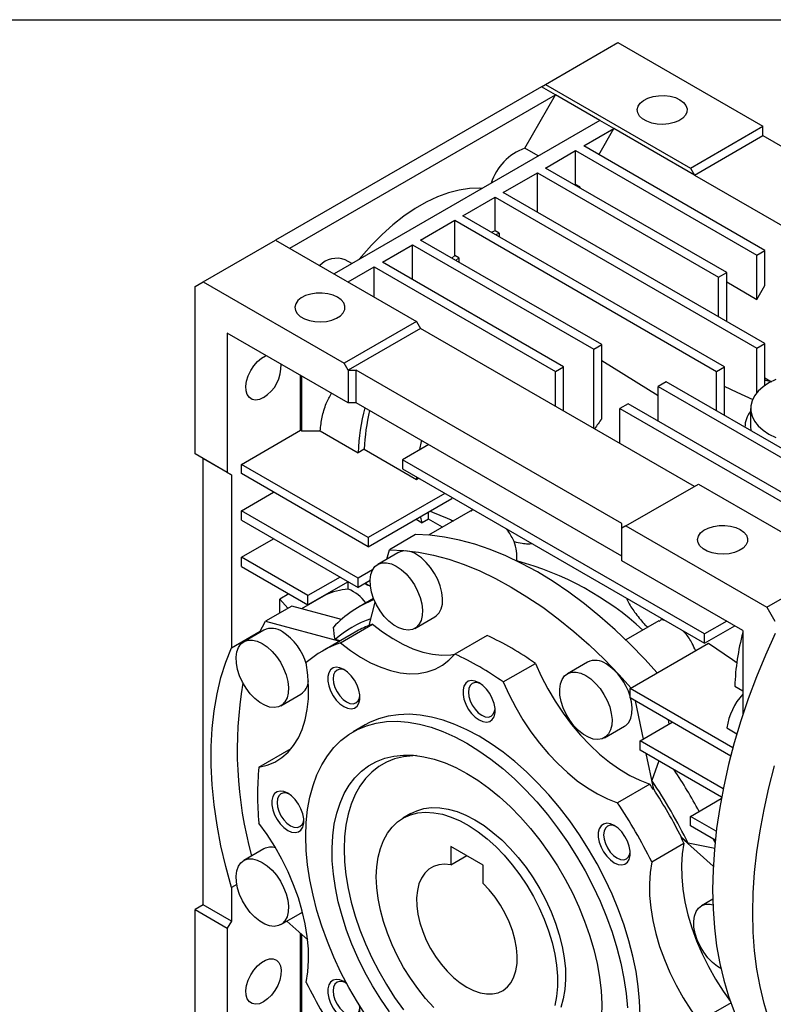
# Model space of a CAD drawing. Header units: millimetres. Extents: x 32 to 1365, y 32 to 1048.
# Tile 9 of 11: x 917 to 1049, y 875 to 1048. Entities that reach past the tile are written whole.
import ezdxf

# ---------------------------------------------------------------- set-up
doc = ezdxf.new("R2010")
doc.units = ezdxf.units.MM
doc.header["$LTSCALE"] = 5
doc.linetypes.add('SLD-Solid', pattern=[0])
doc.layers.add('TEXT', color=140, linetype='SLD-Solid', lineweight=25)

msp = doc.modelspace()

# ---------------------------------------------------------------- linework, layer by layer
for p, q in [((1009.092, 1036.386), (1021.82, 1043.734)), ((1021.82, 1043.734), (1047.276, 1029.038)), ((1008.385, 1035.978), (1009.092, 1036.386)), ((1009.092, 1036.386), (1034.548, 1021.691)), ((1008.385, 1035.978), (961.716, 1009.036)), ((964.191, 1007.608), (1010.86, 1034.549)), ((1005.448, 1025.176), (1010.86, 1034.549)), ((1010.86, 1034.549), (1008.385, 1035.978)), ((1018.638, 1030.059), (1010.86, 1034.549)), ((1018.638, 1030.059), (971.969, 1003.117)), ((1021.113, 1028.63), (1018.638, 1030.059)), ((1015.809, 1025.568), (1021.113, 1028.63)), ((1018.461, 1024.038), (1021.113, 1028.63)), ((1035.255, 1020.466), (1021.113, 1028.63)), ((1034.548, 1021.691), (1047.276, 1029.038)), ((1035.255, 1020.466), (1047.276, 1027.405)), ((1047.276, 1027.405), (1047.276, 1029.038)), ((1047.276, 1027.405), (1093.945, 1000.464)), ((1007.814, 1023.81), (1005.448, 1025.176)), ((1009.092, 1021.691), (1014.395, 1024.752)), ((1014.395, 1024.752), (1046.215, 1006.383)), ((1014.395, 1018.776), (1014.395, 1024.752)), ((1047.629, 1007.199), (1015.809, 1025.568)), ((1001.667, 1017.404), (1007.678, 1020.874)), ((1007.678, 1020.874), (1039.498, 1002.505)), ((1007.678, 1013.935), (1007.678, 1020.874)), ((1040.912, 1003.321), (1009.092, 1021.691)), ((1034.548, 1021.691), (1035.255, 1020.466)), ((1014.395, 1018.776), (1014.264, 1018.705)), ((1015.102, 1018.368), (1014.395, 1018.776)), ((1035.255, 1020.466), (1081.924, 993.524)), ((1047.629, 990.871), (1001.667, 1017.404)), ((1014.971, 1018.297), (1015.102, 1018.368)), ((1015.102, 1018.368), (1015.102, 1018.221)), ((994.596, 1013.322), (1000.253, 1016.588)), ((1000.253, 1016.588), (1046.215, 990.055)), ((1000.253, 1010.661), (1000.253, 1016.588)), ((987.172, 1009.036), (993.182, 1012.506)), ((993.182, 1012.506), (1039.144, 985.973)), ((993.182, 1006.312), (993.182, 1012.506)), ((1040.558, 986.789), (994.596, 1013.322)), ((1000.253, 1010.661), (999.661, 1010.398)), ((1000.96, 1010.252), (1000.253, 1010.661)), ((1000.368, 1009.99), (1000.96, 1010.252)), ((1000.96, 1010.252), (1000.96, 1009.649)), ((948.988, 1001.689), (961.716, 1009.036)), ((961.716, 1009.036), (986.465, 994.749)), ((1018.991, 990.667), (987.172, 1009.036)), ((980.454, 1005.158), (985.757, 1008.22)), ((985.757, 1008.22), (1017.577, 989.851)), ((985.757, 1002.097), (985.757, 1008.22)), ((1046.215, 1006.383), (1047.629, 1007.199)), ((1047.629, 1001.075), (1047.629, 1007.199)), ((975.079, 1004.913), (973.921, 1005.581)), ((1012.274, 986.789), (980.454, 1005.158)), ((993.182, 1006.312), (992.649, 1005.874)), ((993.889, 1005.903), (993.182, 1006.312)), ((993.356, 1005.466), (993.889, 1005.903)), ((993.889, 1005.903), (993.889, 1005.158)), ((1046.215, 998.626), (1046.215, 1006.383)), ((974.444, 1001.689), (979.04, 1004.342)), ((979.04, 1004.342), (1010.86, 985.973)), ((979.04, 999.035), (979.04, 1004.342)), ((1039.498, 1002.505), (1040.912, 1003.321)), ((1040.912, 994.749), (1040.912, 1003.321)), ((947.574, 1000.872), (948.988, 1001.689)), ((948.988, 1001.689), (973.737, 987.402)), ((1039.498, 995.565), (1039.498, 1002.505)), ((1040.912, 1001.687), (1046.215, 998.626)), ((947.574, 971.477), (947.574, 1000.872)), ((1046.215, 998.626), (1047.629, 1001.075)), ((986.465, 994.749), (973.737, 987.402)), ((986.465, 994.749), (987.172, 993.524)), ((987.172, 993.524), (974.444, 986.177)), ((1035.255, 965.767), (987.172, 993.524)), ((953.231, 992.707), (953.231, 968.211)), ((974.444, 980.461), (953.231, 992.707)), ((1017.577, 989.851), (1018.991, 990.667)), ((1017.577, 975.972), (1017.577, 989.851)), ((1018.991, 977.652), (1018.991, 990.667)), ((1046.215, 990.055), (1047.629, 990.871)), ((1046.215, 982.21), (1046.215, 990.055)), ((1047.629, 983.482), (1047.629, 990.871)), ((1028.891, 981.691), (1018.991, 987.823)), ((974.444, 986.177), (973.737, 987.402)), ((974.444, 986.177), (975.858, 986.177)), ((974.444, 986.177), (974.444, 980.461)), ((1022.527, 959.235), (975.858, 986.177)), ((975.858, 980.461), (975.858, 986.177)), ((1010.86, 985.973), (1012.274, 986.789)), ((1010.86, 979.85), (1010.86, 985.973)), ((1012.274, 979.033), (1012.274, 986.789)), ((1039.144, 985.973), (1040.558, 986.789)), ((1039.144, 979.033), (1039.144, 985.973)), ((1040.558, 978.217), (1040.558, 986.789)), ((966.1, 975.64), (966.1, 985.278)), ((966.277, 985.176), (966.277, 975.538)), ((1048.511, 984.231), (1047.629, 984.793)), ((1048.803, 984.102), (1048.511, 984.231)), ((1030.305, 984.136), (1028.891, 983.319)), ((1028.891, 983.319), (1059.701, 965.533)), ((1028.891, 977.196), (1028.891, 983.319)), ((1062.02, 965.827), (1030.305, 984.136)), ((975.858, 980.461), (974.444, 980.461)), ((1022.527, 953.52), (975.858, 980.461)), ((1023.588, 980.258), (1022.173, 979.441)), ((1022.173, 979.441), (1053.993, 961.072)), ((1022.173, 973.318), (1022.173, 979.441)), ((1055.407, 961.889), (1023.588, 980.258)), ((1045.115, 979.441), (1045.115, 976.175)), ((955.705, 969.64), (966.1, 975.64)), ((966.277, 975.538), (966.1, 975.64)), ((966.277, 975.538), (969.552, 975.538)), ((969.552, 975.538), (976.223, 971.687)), ((1044.115, 976.175), (1044.115, 976.164)), ((977.284, 972.3), (976.223, 971.687)), ((977.284, 972.3), (986.477, 966.993)), ((988.588, 973.112), (983.99, 970.457)), ((953.231, 968.211), (947.574, 971.477)), ((948.988, 970.66), (947.574, 971.477)), ((948.988, 970.66), (953.938, 967.803)), ((948.988, 892.272), (948.988, 970.66)), ((1037.023, 939.842), (983.99, 970.457)), ((983.99, 970.457), (983.99, 968.824)), ((955.705, 968.007), (955.705, 969.64)), ((977.979, 956.781), (955.705, 969.64)), ((983.99, 968.824), (1037.023, 938.209)), ((953.231, 968.211), (953.938, 967.803)), ((953.938, 967.803), (953.938, 937.417)), ((977.979, 955.148), (955.705, 968.007)), ((986.477, 966.993), (986.49, 967.381)), ((986.477, 966.993), (986.819, 967.191)), ((1023.234, 958.827), (1035.962, 966.175)), ((1035.962, 966.175), (1056.996, 954.032)), ((955.705, 961.474), (961.363, 964.74)), ((991.415, 964.538), (977.979, 956.781)), ((977.979, 955.148), (992.651, 963.618)), ((955.705, 959.841), (955.705, 961.474)), ((976.212, 949.636), (955.705, 961.474)), ((986.397, 960.008), (987.459, 959.395)), ((988.551, 960.025), (987.459, 959.395)), ((988.551, 960.025), (988.551, 961.251)), ((990.992, 958.616), (988.551, 960.025)), ((995.881, 961.438), (988.552, 957.207)), ((955.705, 959.841), (976.212, 948.003)), ((1022.527, 958.419), (1022.527, 959.235)), ((1023.234, 958.827), (1022.527, 958.419)), ((1022.527, 952.703), (1022.527, 958.419)), ((1023.234, 958.827), (1047.983, 944.54)), ((955.705, 953.309), (961.363, 956.575)), ((977.979, 956.781), (977.979, 955.148)), ((986.288, 957.301), (981.692, 954.648)), ((955.705, 951.676), (955.705, 953.309)), ((967.373, 946.573), (955.705, 953.309)), ((983.19, 954.112), (979.655, 952.071)), ((981.247, 952.99), (981.692, 954.648)), ((955.705, 951.676), (967.373, 944.94)), ((1043.74, 940.457), (1022.527, 952.703)), ((973.03, 949.84), (967.373, 946.573)), ((978.743, 951.098), (976.212, 949.636)), ((976.212, 948.003), (976.212, 949.636)), ((974.445, 949.023), (967.373, 944.94)), ((974.479, 947.723), (974.479, 949.003)), ((978.309, 949.214), (976.212, 948.003)), ((977.429, 948.706), (977.882, 948.444)), ((964.015, 946.879), (962.423, 945.959)), ((970.522, 946.725), (966.276, 944.274)), ((967.373, 944.94), (967.373, 946.573)), ((970.522, 946.725), (970.483, 946.736)), ((1047.983, 944.54), (1053.267, 947.59)), ((964.535, 944.74), (959.939, 942.087)), ((962.423, 943.52), (962.423, 945.959)), ((962.423, 945.959), (963.857, 944.348)), ((973.28, 942.397), (964.535, 944.74)), ((978.925, 946.083), (976.38, 944.614)), ((978.123, 941.331), (979.215, 945.405)), ((1047.983, 944.54), (1049.397, 942.091)), ((986.154, 940.812), (989.69, 942.853)), ((958.889, 940.078), (959.939, 942.087)), ((959.939, 942.087), (972.96, 938.599)), ((973.09, 938.295), (978.747, 941.56)), ((1028.995, 942.126), (1023.22, 938.792)), ((1040.914, 942.088), (1037.023, 939.842)), ((1037.023, 938.209), (1042.329, 941.272)), ((953.938, 937.417), (959.021, 940.352)), ((959.655, 940.521), (956.119, 938.48)), ((975.655, 940.154), (969.927, 936.848)), ((998.838, 939.572), (993.181, 936.306)), ((1037.023, 938.209), (1037.023, 939.842)), ((1043.74, 940.457), (1043.74, 925.615)), ((973.031, 938.639), (972.159, 938.873)), ((1023.941, 930.248), (1037.735, 938.211)), ((1001.668, 931.407), (1007.325, 934.672)), ((1016.474, 934.897), (1012.938, 932.856)), ((1042.336, 930.662), (1043.74, 929.852)), ((962.619, 927.221), (966.154, 929.262)), ((1042.003, 919.821), (1023.941, 930.248)), ((1023.941, 928.615), (1023.941, 930.248)), ((1041.627, 918.405), (1023.941, 928.615)), ((1024.853, 928.089), (1026.229, 921.362)), ((977.426, 923.857), (975.305, 922.632)), ((1019.438, 921.598), (1022.973, 923.639)), ((1025.709, 921.062), (1031.367, 924.328)), ((1030.825, 924.016), (1030.68, 924.724)), ((1040.963, 923.338), (1042.715, 922.326)), ((1025.709, 919.429), (1025.709, 921.062)), ((1040.3, 912.639), (1025.709, 921.062)), ((958.766, 916.433), (964.423, 919.698)), ((1040.015, 911.17), (1025.709, 919.429)), ((1026.747, 918.829), (1028.04, 912.515)), ((1028.983, 917.539), (1027.797, 914.084)), ((1027.417, 913.464), (1021.76, 910.198)), ((1028.11, 912.555), (1027.797, 914.084)), ((1028.04, 912.515), (1028.11, 912.555)), ((1034.548, 907.794), (1039.969, 910.924)), ((985.469, 908.293), (984.054, 907.476)), ((1034.548, 906.161), (1034.548, 907.794)), ((1039.085, 905.175), (1034.548, 907.794)), ((1038.91, 903.643), (1034.548, 906.161)), ((1027.761, 899.803), (1033.418, 903.069)), ((1032.978, 904.124), (1032.908, 904.083)), ((1032.908, 904.083), (1038.547, 899.082)), ((1034.146, 903.088), (1032.978, 904.124)), ((1038.832, 902.173), (1034.146, 903.088)), ((1038.864, 903.199), (1038.559, 903.845)), ((959.655, 902.086), (956.119, 900.045)), ((992.475, 902.524), (992.475, 899.293)), ((998.132, 899.259), (992.475, 902.524)), ((992.475, 899.293), (995.274, 900.909)), ((998.132, 896.028), (998.132, 899.259)), ((954.883, 895.85), (953.938, 895.304)), ((953.938, 895.304), (953.938, 889.415)), ((1038.456, 893.237), (1036.473, 892.093)), ((948.988, 892.272), (947.574, 891.456)), ((947.574, 862.06), (947.574, 891.456)), ((947.574, 891.456), (953.231, 888.19)), ((953.938, 889.415), (948.988, 892.272)), ((962.619, 888.786), (966.154, 890.827)), ((953.938, 889.415), (953.231, 888.19)), ((967.346, 886.118), (963.659, 889.387)), ((953.231, 888.19), (953.231, 863.694)), ((966.1, 871.286), (966.1, 887.223)), ((966.277, 887.066), (966.277, 871.184)), ((1041.674, 875.026), (1036.083, 871.798))]:
    msp.add_line(p, q)
at = {"flags": 128}
for points in [[(1032.702, 1033.688), (1033.334, 1033.226), (1033.765, 1032.693), (1033.971, 1032.117), (1033.942, 1031.528), (1033.678, 1030.96), (1033.194, 1030.442), (1032.517, 1030.003), (1031.682, 1029.665), (1030.734, 1029.448), (1029.726, 1029.363), (1028.71, 1029.414), (1027.743, 1029.599), (1026.875, 1029.908), (1026.154, 1030.324), (1025.619, 1030.825), (1025.299, 1031.383), (1025.21, 1031.969), (1025.358, 1032.552), (1025.734, 1033.099), (1026.319, 1033.581), (1027.08, 1033.972), (1027.977, 1034.251), (1028.962, 1034.403), (1029.981, 1034.42), (1030.979, 1034.301), (1031.903, 1034.053), (1032.702, 1033.688)], [(997.94, 1018.11), (997.538, 1018.133), (995.769, 1018.093), (993.931, 1017.827), (992.039, 1017.336), (990.108, 1016.625), (988.153, 1015.699), (986.19, 1014.566), (984.236, 1013.235), (982.304, 1011.717), (980.412, 1010.023), (978.574, 1008.167), (976.805, 1006.164), (976.404, 1005.677)], [(972.598, 998.99), (971.799, 999.355), (970.875, 999.604), (969.877, 999.723), (968.858, 999.706), (967.873, 999.554), (966.976, 999.274), (966.215, 998.883), (965.63, 998.401), (965.254, 997.854), (965.106, 997.272), (965.195, 996.686), (965.515, 996.127), (966.05, 995.627), (966.771, 995.21), (967.639, 994.902), (968.606, 994.716), (969.622, 994.665), (970.63, 994.75), (971.577, 994.968), (972.412, 995.305), (973.09, 995.745), (973.574, 996.263), (973.838, 996.831), (973.867, 997.419), (973.661, 997.996), (973.23, 998.529), (972.598, 998.99)], [(959.594, 981.365), (958.879, 981.048), (958.201, 980.942), (957.599, 981.052), (957.105, 981.371), (956.744, 981.884), (956.537, 982.562), (956.496, 983.369), (956.621, 984.261), (956.906, 985.19), (957.337, 986.106), (957.889, 986.96), (958.533, 987.705), (959.234, 988.302), (959.955, 988.718), (960.062, 988.763)], [(1049.523, 984.525), (1048.336, 983.931), (1047.309, 983.247), (1046.46, 982.484), (1045.808, 981.66), (1045.366, 980.791), (1045.143, 979.894), (1045.143, 978.988), (1045.366, 978.091), (1045.808, 977.222), (1046.46, 976.398), (1047.309, 975.636), (1048.336, 974.951)], [(1047.629, 984.469), (1047.716, 984.45), (1048.511, 984.231)], [(1045.542, 980.945), (1042.75, 982.277), (1040.558, 983.322)], [(1045.115, 976.175), (1045.143, 975.722), (1045.167, 975.556)], [(987.06, 972.23), (987.355, 973.647), (987.391, 973.803)], [(1048.336, 974.951), (1049.523, 974.358)], [(992.645, 963.828), (992.645, 963.819), (992.651, 963.618)], [(987.459, 959.395), (987.251, 960.071), (987.15, 960.442)], [(1043.309, 958.17), (1043.941, 957.708), (1044.372, 957.175), (1044.578, 956.599), (1044.548, 956.011), (1044.285, 955.442), (1043.801, 954.924), (1043.123, 954.485), (1042.288, 954.147), (1041.341, 953.93), (1040.332, 953.845), (1039.317, 953.896), (1038.349, 954.081), (1037.482, 954.39), (1036.761, 954.806), (1036.226, 955.307), (1035.905, 955.866), (1035.817, 956.452), (1035.964, 957.034), (1036.341, 957.581), (1036.925, 958.063), (1037.687, 958.454), (1038.584, 958.733), (1039.568, 958.886), (1040.587, 958.903), (1041.586, 958.784), (1042.509, 958.535), (1043.309, 958.17)], [(1028.718, 933.005), (1026.552, 935.396), (1023.973, 938.053), (1021.34, 940.568), (1018.662, 942.933), (1015.948, 945.14), (1013.207, 947.181), (1010.447, 949.05), (1007.678, 950.74), (1004.909, 952.247), (1002.149, 953.564), (999.407, 954.688), (996.693, 955.615), (994.015, 956.342), (991.383, 956.867), (988.804, 957.187), (986.288, 957.301)], [(981.692, 954.648), (984.208, 954.533), (986.787, 954.213), (989.419, 953.689), (992.097, 952.962), (994.811, 952.035), (997.553, 950.911), (1000.313, 949.593), (1003.082, 948.087), (1005.851, 946.396), (1008.61, 944.527), (1011.352, 942.486), (1014.066, 940.28), (1016.744, 937.915), (1019.377, 935.399), (1021.955, 932.742), (1024.122, 930.352)], [(989.69, 942.853), (989.913, 943.001), (990.42, 943.531), (990.783, 944.239), (990.989, 945.101), (991.031, 946.085), (990.906, 947.155), (990.621, 948.274), (990.184, 949.4), (989.612, 950.493), (988.925, 951.513), (988.148, 952.424), (987.31, 953.192), (986.44, 953.79)], [(982.904, 951.749), (983.774, 951.151), (984.612, 950.382), (985.389, 949.472), (986.076, 948.452), (986.648, 947.359), (987.085, 946.233), (987.371, 945.114), (987.495, 944.044), (987.454, 943.06), (987.248, 942.198), (986.885, 941.49), (986.378, 940.96), (985.745, 940.629), (985.01, 940.508), (984.199, 940.601), (983.341, 940.906), (982.467, 941.41), (981.609, 942.096), (980.798, 942.94), (980.063, 943.91), (979.431, 944.971), (978.924, 946.085), (978.561, 947.213), (978.355, 948.312), (978.313, 949.344), (978.438, 950.271), (978.723, 951.06), (979.16, 951.681), (979.733, 952.114), (980.419, 952.341), (981.196, 952.355), (982.034, 952.155), (982.904, 951.749)], [(978.364, 948.234), (978.01, 948.376), (977.481, 948.736)], [(978.747, 941.56), (980.501, 940.207), (982.275, 939.032), (984.054, 938.046), (985.822, 937.257), (987.563, 936.673), (989.263, 936.297), (990.907, 936.135), (992.48, 936.186), (993.158, 936.278)], [(1049.417, 939.951), (1047.713, 936.135), (1046.141, 932.296), (1044.705, 928.443), (1043.409, 924.588), (1042.257, 920.741), (1041.252, 916.913), (1040.397, 913.115), (1039.694, 909.358), (1039.145, 905.651), (1038.752, 902.005), (1038.516, 898.431), (1038.437, 894.938)], [(959.369, 938.158), (960.239, 937.56), (961.077, 936.792), (961.854, 935.881), (962.541, 934.861), (963.113, 933.768), (963.55, 932.642), (963.836, 931.523), (963.96, 930.453), (963.919, 929.469), (963.713, 928.607), (963.35, 927.899), (962.843, 927.369), (962.21, 927.038), (961.475, 926.917), (960.664, 927.01), (959.806, 927.315), (958.932, 927.819), (958.074, 928.505), (957.263, 929.349), (956.528, 930.319), (955.896, 931.38), (955.389, 932.495), (955.026, 933.622), (954.82, 934.721), (954.778, 935.753), (954.903, 936.68), (955.188, 937.469), (955.625, 938.09), (956.197, 938.523), (956.884, 938.75), (957.661, 938.764), (958.499, 938.564), (959.369, 938.158)], [(973.09, 938.295), (974.844, 936.941), (976.618, 935.766), (978.397, 934.78), (980.165, 933.991), (981.906, 933.407), (983.606, 933.032), (985.25, 932.869), (986.823, 932.92), (988.312, 933.185), (989.704, 933.661), (990.987, 934.344), (992.149, 935.229), (993.181, 936.306)], [(1037.735, 938.211), (1041.913, 935.347), (1042.746, 934.775)], [(953.938, 895.304), (952.942, 898.993), (952.107, 902.651), (951.436, 906.267), (950.931, 909.826), (950.593, 913.318), (950.423, 916.729), (950.423, 920.049), (950.593, 923.265), (950.931, 926.367), (951.436, 929.343), (952.107, 932.183), (952.942, 934.877), (953.938, 937.417)], [(958.766, 916.433), (960.215, 916.788), (961.562, 917.352), (962.795, 918.122), (963.903, 919.09), (964.877, 920.247), (965.708, 921.584), (966.388, 923.089), (966.913, 924.749), (967.278, 926.549), (967.478, 928.475), (967.514, 930.508), (967.383, 932.633), (967.088, 934.829)], [(973.675, 933.617), (972.998, 933.913), (972.36, 934.002), (971.799, 933.879), (971.347, 933.55), (971.03, 933.036), (970.867, 932.366), (970.867, 931.578), (971.03, 930.72), (971.347, 929.84), (971.799, 928.989), (972.36, 928.218), (972.998, 927.571), (973.675, 927.085), (974.352, 926.789), (974.989, 926.7), (975.55, 926.824), (976.002, 927.152), (976.319, 927.666), (976.483, 928.337), (976.483, 929.124), (976.319, 929.983), (976.002, 930.863), (975.55, 931.713), (974.989, 932.484), (974.352, 933.132), (973.675, 933.617)], [(1007.325, 934.672), (1008.357, 932.403), (1009.52, 930.177), (1010.802, 928.013), (1012.194, 925.929), (1013.683, 923.946), (1015.256, 922.078), (1016.9, 920.343), (1018.6, 918.755), (1020.341, 917.329), (1022.109, 916.077), (1023.888, 915.01), (1025.662, 914.136), (1027.417, 913.464)], [(973.925, 933.46), (973.545, 933.6), (972.978, 933.656), (972.491, 933.505), (972.118, 933.159), (971.883, 932.64), (971.803, 931.984), (971.883, 931.235), (972.118, 930.445), (972.491, 929.668), (972.978, 928.955), (973.545, 928.357), (974.153, 927.913), (974.761, 927.655), (975.328, 927.599), (975.815, 927.749), (976.188, 928.095), (976.423, 928.614), (976.492, 929.014)], [(1016.188, 932.535), (1017.058, 931.937), (1017.896, 931.168), (1018.673, 930.258), (1019.36, 929.237), (1019.932, 928.144), (1020.369, 927.018), (1020.654, 925.9), (1020.779, 924.829), (1020.737, 923.845), (1020.531, 922.984), (1020.168, 922.276), (1019.661, 921.746), (1019.029, 921.415), (1018.294, 921.294), (1017.483, 921.387), (1016.625, 921.691), (1015.751, 922.196), (1014.893, 922.882), (1014.082, 923.725), (1013.347, 924.695), (1012.714, 925.757), (1012.207, 926.871), (1011.844, 927.999), (1011.638, 929.098), (1011.597, 930.13), (1011.721, 931.057), (1012.007, 931.845), (1012.444, 932.467), (1013.016, 932.899), (1013.703, 933.127), (1014.48, 933.141), (1015.318, 932.941), (1016.188, 932.535)], [(997.425, 931.267), (996.748, 931.563), (996.11, 931.651), (995.549, 931.528), (995.097, 931.2), (994.78, 930.686), (994.617, 930.015), (994.617, 929.228), (994.78, 928.369), (995.097, 927.489), (995.549, 926.639), (996.11, 925.867), (996.748, 925.22), (997.425, 924.734), (998.102, 924.439), (998.739, 924.35), (999.3, 924.473), (999.752, 924.801), (1000.069, 925.316), (1000.233, 925.986), (1000.233, 926.773), (1000.069, 927.632), (999.752, 928.512), (999.3, 929.363), (998.739, 930.134), (998.102, 930.781), (997.425, 931.267)], [(997.675, 931.109), (997.295, 931.249), (996.728, 931.305), (996.241, 931.155), (995.868, 930.809), (995.633, 930.29), (995.553, 929.633), (995.633, 928.885), (995.868, 928.095), (996.241, 927.317), (996.728, 926.605), (997.295, 926.007), (997.903, 925.563), (998.511, 925.304), (999.078, 925.248), (999.565, 925.399), (999.938, 925.745), (1000.173, 926.264), (1000.242, 926.663)], [(1001.668, 931.407), (1002.7, 929.137), (1003.863, 926.911), (1005.146, 924.747), (1006.537, 922.664), (1008.026, 920.68), (1009.6, 918.812), (1011.243, 917.077), (1012.943, 915.49), (1014.684, 914.064), (1016.452, 912.812), (1018.231, 911.744), (1020.005, 910.87), (1021.76, 910.198)], [(1022.973, 923.639), (1023.197, 923.787), (1023.704, 924.317), (1024.067, 925.025), (1024.273, 925.886), (1024.314, 926.87), (1024.19, 927.941), (1024.053, 928.55)], [(997.425, 921.877), (995.311, 923.005), (993.209, 923.945), (991.131, 924.691), (989.088, 925.238), (987.091, 925.584), (985.153, 925.727), (983.283, 925.665), (981.492, 925.399), (979.79, 924.931), (978.187, 924.264), (977.426, 923.857)], [(977.668, 872.635), (976.065, 875.154), (974.57, 877.744), (973.19, 880.392), (971.934, 883.082), (970.808, 885.8), (969.82, 888.53), (968.974, 891.257), (968.276, 893.966), (967.728, 896.641), (967.335, 899.268), (967.098, 901.832), (967.019, 904.318), (967.098, 906.714), (967.335, 909.004), (967.728, 911.177), (968.276, 913.22), (968.974, 915.122), (969.82, 916.873), (970.808, 918.462), (971.934, 919.88), (973.19, 921.12), (974.57, 922.175), (976.065, 923.039), (977.668, 923.707), (979.37, 924.175), (981.161, 924.44), (983.031, 924.502), (984.97, 924.359), (986.966, 924.014), (989.01, 923.466), (991.088, 922.721), (993.19, 921.781), (995.303, 920.652)], [(995.303, 920.652), (997.417, 919.34), (999.519, 917.854), (1001.597, 916.2), (1003.64, 914.388), (1005.637, 912.429), (1007.575, 910.333), (1009.446, 908.112), (1011.236, 905.779), (1012.938, 903.346), (1014.542, 900.827), (1016.037, 898.236), (1017.417, 895.589), (1018.673, 892.898), (1019.798, 890.181), (1020.787, 887.45), (1021.632, 884.723), (1022.331, 882.015), (1022.879, 879.339), (1023.272, 876.712), (1023.509, 874.149)], [(1025.709, 872.887), (1025.63, 875.373), (1025.393, 877.937), (1025, 880.564), (1024.452, 883.239), (1023.754, 885.948), (1022.908, 888.675), (1021.92, 891.405), (1020.794, 894.123), (1019.538, 896.813), (1018.159, 899.461), (1016.663, 902.052), (1015.06, 904.57), (1013.358, 907.003), (1011.567, 909.337), (1009.697, 911.557), (1007.758, 913.653), (1005.762, 915.613), (1003.719, 917.424), (1001.64, 919.078), (999.538, 920.565), (997.425, 921.877)], [(981.694, 873.457), (980.159, 875.699), (978.725, 878.022), (977.401, 880.412), (976.196, 882.852), (975.119, 885.326), (974.175, 887.819), (973.373, 890.312), (972.716, 892.79), (972.209, 895.235), (971.856, 897.633), (971.66, 899.967), (971.62, 902.22), (971.738, 904.379), (972.013, 906.429), (972.443, 908.357), (973.026, 910.148), (973.756, 911.793), (974.63, 913.279), (975.641, 914.596), (976.783, 915.737), (978.049, 916.693), (979.429, 917.458), (980.915, 918.026), (982.497, 918.395), (984.164, 918.562), (985.905, 918.525), (987.708, 918.285), (989.562, 917.843), (991.455, 917.203), (993.373, 916.368), (995.303, 915.344)], [(986.426, 918.476), (985.78, 918.46), (984.148, 918.279), (982.602, 917.897), (981.153, 917.316), (979.81, 916.541), (978.582, 915.576), (977.479, 914.428), (976.506, 913.105), (975.672, 911.616), (974.982, 909.971), (974.44, 908.182), (974.05, 906.26), (973.815, 904.219), (973.737, 902.073), (973.815, 899.837), (974.05, 897.524), (974.44, 895.153), (974.982, 892.738), (975.672, 890.296), (976.506, 887.844), (977.479, 885.398), (978.582, 882.976), (979.81, 880.594), (981.153, 878.268), (982.602, 876.013), (984.148, 873.846)], [(995.303, 915.344), (997.234, 914.139), (999.152, 912.759), (1001.044, 911.215), (1002.899, 909.516), (1004.702, 907.673), (1006.443, 905.7), (1008.11, 903.609), (1009.692, 901.414), (1011.178, 899.129), (1012.558, 896.771), (1013.823, 894.354), (1014.966, 891.895), (1015.977, 889.409), (1016.851, 886.915), (1017.581, 884.427), (1018.163, 881.963), (1018.593, 879.539), (1018.868, 877.172), (1018.987, 874.876), (1018.947, 872.668)], [(1045.508, 890.856), (1045.587, 894.349), (1045.823, 897.923), (1046.216, 901.569), (1046.765, 905.276), (1047.468, 909.033), (1048.323, 912.831), (1049.328, 916.659)], [(963.837, 911.871), (963.16, 912.167), (962.523, 912.255), (961.962, 912.132), (961.509, 911.804), (961.193, 911.29), (961.029, 910.619), (961.029, 909.832), (961.193, 908.973), (961.509, 908.093), (961.962, 907.243), (962.523, 906.471), (963.16, 905.824), (963.837, 905.338), (964.514, 905.043), (965.152, 904.954), (965.713, 905.077), (966.165, 905.405), (966.482, 905.92), (966.645, 906.59), (966.645, 907.377), (966.482, 908.236), (966.165, 909.116), (965.713, 909.967), (965.152, 910.738), (964.514, 911.385), (963.837, 911.871)], [(964.088, 911.713), (963.707, 911.853), (963.14, 911.909), (962.654, 911.759), (962.28, 911.413), (962.046, 910.894), (961.965, 910.237), (962.046, 909.489), (962.28, 908.699), (962.654, 907.921), (963.14, 907.209), (963.707, 906.611), (964.315, 906.167), (964.924, 905.908), (965.491, 905.852), (965.977, 906.003), (966.351, 906.349), (966.585, 906.868), (966.654, 907.267)], [(979.393, 897.175), (979.473, 898.959), (979.709, 900.633), (980.1, 902.182), (980.643, 903.59), (981.331, 904.843), (982.158, 905.928), (983.116, 906.836), (984.195, 907.555), (985.384, 908.081), (986.672, 908.406), (988.045, 908.529), (989.491, 908.448), (990.994, 908.163), (992.541, 907.678), (994.114, 906.997), (995.7, 906.128), (997.282, 905.078), (998.844, 903.858), (1000.37, 902.481), (1001.847, 900.959), (1003.258, 899.309), (1004.591, 897.546), (1005.831, 895.688), (1006.966, 893.754), (1007.986, 891.762), (1008.879, 889.733), (1009.638, 887.687), (1010.254, 885.643), (1010.721, 883.623), (1011.036, 881.647), (1011.194, 879.733), (1011.194, 877.901), (1011.036, 876.17), (1010.721, 874.556)], [(985.469, 908.293), (986.491, 908.784), (987.755, 909.16), (989.109, 909.334), (990.538, 909.304), (992.028, 909.07), (993.565, 908.634), (995.133, 908.002), (996.718, 907.179)], [(967.088, 878.627), (967.383, 880.482), (967.514, 882.456), (967.478, 884.53), (967.278, 886.687), (966.913, 888.909), (966.388, 891.175), (965.708, 893.466), (964.877, 895.762), (963.903, 898.044), (962.795, 900.291), (961.562, 902.483), (960.215, 904.603), (958.766, 906.631)], [(996.718, 907.179), (998.302, 906.173), (999.87, 904.995), (1001.407, 903.655), (1002.898, 902.169), (1004.327, 900.549), (1005.68, 898.813), (1006.944, 896.977), (1008.107, 895.06), (1009.156, 893.081), (1010.082, 891.059), (1010.875, 889.015), (1011.528, 886.969), (1012.033, 884.941), (1012.386, 882.952), (1012.583, 881.021), (1012.623, 879.167), (1012.504, 877.409), (1012.229, 875.764), (1011.799, 874.249)], [(1021.175, 906.196), (1020.498, 906.492), (1019.86, 906.581), (1019.299, 906.457), (1018.847, 906.129), (1018.53, 905.615), (1018.367, 904.945), (1018.367, 904.157), (1018.53, 903.298), (1018.847, 902.418), (1019.299, 901.568), (1019.86, 900.797), (1020.498, 900.149), (1021.175, 899.664), (1021.852, 899.368), (1022.489, 899.279), (1023.05, 899.402), (1023.502, 899.731), (1023.819, 900.245), (1023.983, 900.915), (1023.983, 901.703), (1023.819, 902.561), (1023.502, 903.442), (1023.05, 904.292), (1022.489, 905.063), (1021.852, 905.71), (1021.175, 906.196)], [(1021.425, 906.039), (1021.045, 906.179), (1020.478, 906.235), (1019.991, 906.084), (1019.618, 905.738), (1019.383, 905.219), (1019.303, 904.563), (1019.383, 903.814), (1019.618, 903.024), (1019.991, 902.246), (1020.478, 901.534), (1021.045, 900.936), (1021.653, 900.492), (1022.261, 900.234), (1022.828, 900.178), (1023.315, 900.328), (1023.688, 900.674), (1023.923, 901.193), (1023.992, 901.592)], [(1033.418, 903.069), (1033.123, 901.213), (1032.993, 899.24), (1033.028, 897.165), (1033.229, 895.008), (1033.593, 892.787), (1034.118, 890.521), (1034.799, 888.23), (1035.63, 885.933), (1036.603, 883.652), (1037.711, 881.405), (1038.944, 879.212), (1040.291, 877.092), (1041.583, 875.273)], [(959.369, 899.723), (960.239, 899.125), (961.077, 898.357), (961.854, 897.446), (962.541, 896.426), (963.113, 895.333), (963.55, 894.207), (963.836, 893.089), (963.96, 892.018), (963.919, 891.034), (963.713, 890.172), (963.35, 889.464), (962.843, 888.935), (962.21, 888.604), (961.475, 888.482), (960.664, 888.576), (959.806, 888.88), (958.932, 889.385), (958.074, 890.071), (957.263, 890.914), (956.528, 891.884), (955.896, 892.945), (955.389, 894.06), (955.026, 895.187), (954.82, 896.287), (954.778, 897.319), (954.903, 898.246), (955.188, 899.034), (955.625, 899.656), (956.197, 900.088), (956.884, 900.315), (957.661, 900.329), (958.499, 900.13), (959.369, 899.723)], [(1027.761, 899.803), (1027.466, 897.947), (1027.336, 895.974), (1027.371, 893.899), (1027.572, 891.742), (1027.936, 889.521), (1028.461, 887.255), (1029.142, 884.964), (1029.973, 882.668), (1030.946, 880.386), (1032.054, 878.139), (1033.287, 875.946), (1034.634, 873.827), (1036.083, 871.798)], [(992.475, 899.293), (991.381, 899.401), (990.357, 899.305), (989.422, 899.005), (988.593, 898.507), (987.884, 897.821), (987.308, 896.958), (986.876, 895.934), (986.596, 894.768), (986.471, 893.48), (986.505, 892.093), (986.697, 890.633), (987.044, 889.125), (987.538, 887.597), (988.173, 886.076), (988.935, 884.589), (989.812, 883.163), (990.787, 881.824), (991.843, 880.596), (992.961, 879.5), (994.122, 878.557), (995.303, 877.784), (996.485, 877.193), (997.645, 876.796), (998.764, 876.601), (999.82, 876.609), (1000.795, 876.822), (1001.672, 877.236), (1002.434, 877.843), (1003.068, 878.631), (1003.563, 879.588), (1003.91, 880.696), (1004.102, 881.935), (1004.136, 883.282), (1004.011, 884.714), (1003.73, 886.205), (1003.298, 887.727), (1002.723, 889.255), (1002.014, 890.76), (1001.185, 892.215), (1000.25, 893.594), (999.226, 894.872), (998.132, 896.028)], [(989.491, 874.244), (988.045, 875.832), (986.672, 877.54), (985.384, 879.353), (984.195, 881.251), (983.116, 883.217), (982.158, 885.23), (981.331, 887.27), (980.643, 889.317), (980.1, 891.352), (979.709, 893.352), (979.473, 895.3), (979.393, 897.175)], [(1038.437, 894.938), (1038.516, 891.536), (1038.752, 888.235), (1039.145, 885.043), (1039.694, 881.97), (1040.397, 879.024), (1041.252, 876.213), (1042.257, 873.546), (1043.409, 871.029), (1044.705, 868.67), (1046.141, 866.475), (1047.713, 864.451), (1049.417, 862.602), (1051.248, 860.935), (1053.201, 859.453), (1055.009, 858.311)], [(966.154, 890.827), (966.378, 890.976), (966.43, 891.016)], [(1039.891, 881.062), (1039.286, 881.432), (1038.428, 882.118), (1037.617, 882.962), (1036.882, 883.931), (1036.249, 884.993), (1035.742, 886.107), (1035.379, 887.235), (1035.173, 888.334), (1035.132, 889.366), (1035.256, 890.293), (1035.542, 891.082), (1035.979, 891.703), (1036.551, 892.135), (1037.238, 892.363), (1038.015, 892.377), (1038.484, 892.289)], [(1048.323, 872.131), (1047.468, 874.942), (1046.765, 877.888), (1046.216, 880.961), (1045.823, 884.153), (1045.587, 887.454), (1045.508, 890.856)], [(959.594, 875.214), (958.879, 874.898), (958.201, 874.791), (957.599, 874.901), (957.105, 875.221), (956.744, 875.734), (956.537, 876.412), (956.496, 877.219), (956.621, 878.11), (956.906, 879.039), (957.337, 879.956), (957.889, 880.809), (958.533, 881.555), (959.234, 882.151), (959.955, 882.567), (960.656, 882.78), (961.3, 882.779), (961.852, 882.562), (962.283, 882.143), (962.568, 881.544), (962.693, 880.796), (962.652, 879.941), (962.445, 879.025), (962.084, 878.096), (961.59, 877.205), (960.988, 876.4), (960.31, 875.724), (959.594, 875.214)], [(974.219, 878.391), (973.675, 878.766), (972.998, 879.062), (972.36, 879.151), (971.799, 879.027), (971.347, 878.699), (971.03, 878.185), (970.867, 877.514), (970.867, 876.727), (971.03, 875.868), (971.347, 874.988), (971.799, 874.138), (972.36, 873.367), (972.998, 872.719), (973.675, 872.234), (974.352, 871.938), (974.989, 871.849), (975.55, 871.972), (976.002, 872.301), (976.319, 872.815), (976.483, 873.485), (976.483, 874.273), (976.45, 874.526)], [(973.925, 878.608), (973.545, 878.748), (972.978, 878.805), (972.491, 878.654), (972.118, 878.308), (971.883, 877.789), (971.803, 877.133), (971.883, 876.384), (972.118, 875.594), (972.491, 874.816), (972.978, 874.104), (973.545, 873.506), (974.153, 873.062), (974.761, 872.804), (975.328, 872.747), (975.815, 872.898), (976.188, 873.244), (976.423, 873.763), (976.492, 874.162)]]:
    msp.add_lwpolyline(points, dxfattribs=at)
for centre, radius, start, end in [((1008.715, 1016.148), 9.601, 109.8901, 162.42792), ((972.467, 1001.647), 4.194, 69.71073, 135.86044), ((956.171, 986.893), 6.503, 301.77047, 3.24693), ((1013.811, 970.339), 37.612, 165.75124, 177.94547), ((1012.624, 971.021), 35.363, 166.77759, 177.9277), ((1054.636, 950.984), 44.517, 143.19753, 145.99581), ((1048.646, 976.103), 4.532, 141.19095, 179.08994), ((996.477, 953.371), 7.596, 354.72418, 20.75289), ((984.551, 951.289), 3.134, 52.93982, 115.74973), ((990.378, 901.455), 53.009, 47.47008, 75.06358), ((971.402, 940.588), 7.771, 37.377, 66.67121), ((986.281, 927.456), 19.808, 111.54705, 136.69163), ((984.557, 924.732), 18.807, 108.97754, 131.24413), ((984.88, 924.165), 18.459, 111.45682, 119.98436), ((984.966, 923.739), 18.875, 109.23813, 111.25434), ((961.016, 937.698), 3.134, 52.93982, 115.74973), ((957.482, 931.742), 10.047, 15.95196, 57.33196), ((977.315, 892.488), 51.77, 54.57138, 65.43399), ((1084.227, 929.263), 41.914, 165.00456, 178.08759), ((979.158, 920.858), 18.463, 109.1875, 130.82325), ((971.658, 889.222), 51.77, 54.57138, 65.43399), ((1017.835, 932.075), 3.134, 52.93982, 115.74973), ((1014.303, 926.121), 10.043, 16.31042, 57.33244), ((1024.202, 919.424), 69.237, 170.18631, 195.5659), ((964.394, 931.786), 3.078, 304.89776, 356.65209), ((1052.137, 921.746), 11.287, 138.06666, 171.8929), ((1010.317, 911.532), 51.783, 174.56958, 185.43042), ((947.331, 860.297), 101.09, 28.59723, 33.41219), ((948.875, 861.229), 94.326, 32.93672, 33.62649), ((947.367, 860.317), 96.746, 26.23753, 33.76247), ((948.283, 860.846), 95.112, 27.06627, 32.93373), ((942.621, 857.577), 95.036, 26.37932, 33.62068), ((948.908, 861.166), 94.329, 26.37356, 27.06331), ((960.899, 899.765), 2.633, 72.6446, 118.18133), ((1052.229, 920.853), 95.036, 206.37932, 213.62068)]:
    msp.add_arc(centre, radius, start, end)
for points, knots in [([(969.552, 975.538), (969.637, 976.337), (969.809, 977.951), (970.484, 980.18), (971.185, 981.547), (971.5, 982.161)], [0, 0, 0, 0, 0.3510426, 0.7089457, 1, 1, 1, 1]), ([(988.826, 961.41), (989.972, 960.929), (991.34, 960.356), (992.704, 959.82), (992.926, 959.732)], [0, 0, 0, 0, 0.8373086, 1, 1, 1, 1]), ([(996.471, 961.619), (996.392, 961.619), (996.155, 961.619), (996.017, 961.469), (995.924, 961.37)], [0, 0, 0, 0, 0.3330444, 1, 1, 1, 1]), ([(1003.58, 956.063), (1003.268, 956.708), (1002.889, 957.493), (1002.334, 958.17), (1002.235, 958.291)], [0, 0, 0, 0, 0.82165569, 1, 1, 1, 1]), ([(1003.58, 956.063), (1004.06, 955.959), (1004.87, 955.784), (1005.912, 955.65), (1006.436, 955.709), (1006.663, 955.735)], [0, 0, 0, 0, 0.452423, 0.7623821, 1, 1, 1, 1]), ([(974.479, 947.723), (973.77, 947.651), (973.066, 947.529), (971.729, 947.191), (971.096, 946.976), (970.522, 946.725)], [0, 0, 0, 0, 0.5, 0.5, 1, 1, 1, 1]), ([(1023.323, 946.118), (1023.388, 945.948), (1023.588, 945.43), (1024.099, 944.617), (1025.04, 943.265), (1026.028, 942.045), (1026.818, 941.201), (1027.02, 940.986)], [0, 0, 0, 0, 0.0861576, 0.261736, 0.4378497, 0.8564872, 1, 1, 1, 1]), ([(1029.986, 942.271), (1029.74, 942.306), (1029.351, 942.361), (1029.122, 942.139), (1029.038, 942.058)], [0, 0, 0, 0, 0.6334915, 1, 1, 1, 1]), ([(1035.478, 936.908), (1035.278, 937.335), (1034.784, 938.392), (1033.987, 939.651), (1033.387, 940.243), (1033.229, 940.399)], [0, 0, 0, 0, 0.3333878, 0.8240891, 1, 1, 1, 1])]:
    msp.add_open_spline(points, degree=3, knots=knots)
msp.add_open_spline([(972.159, 938.873), (972.03, 939.59), (971.935, 940.314), (971.867, 941.043)], degree=3)
at = {"layer": 'TEXT'}
msp.add_line((31.75, 1047.75), (1365.25, 1047.75), dxfattribs=at)

doc.saveas('drawing.dxf')
